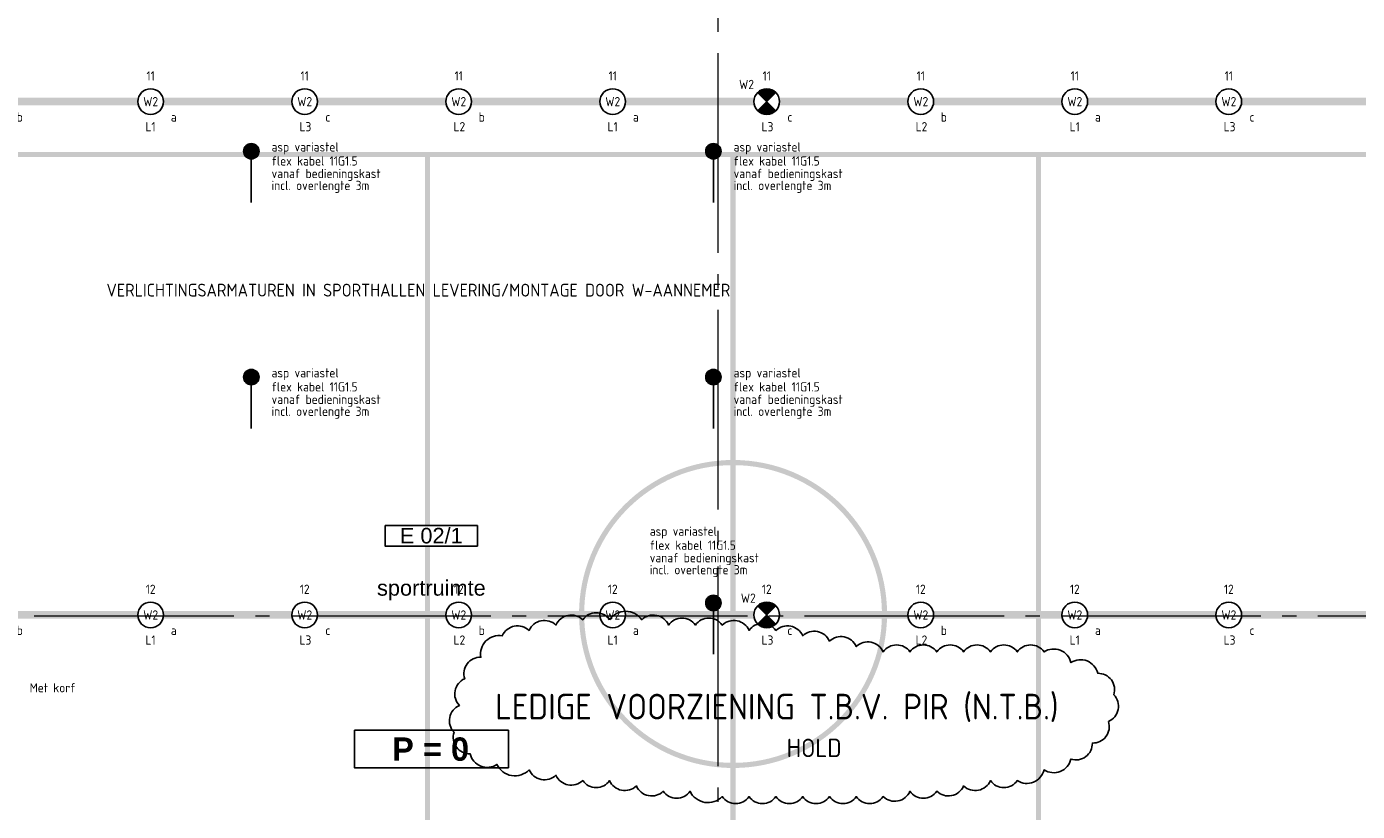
# Model space of a CAD drawing. Header units: millimetres. Extents: x -38031 to 123247, y -16330 to 129979.
# Tile 4 of 235: x -25575 to -12615, y 3534 to 11178. Entities that reach past the tile are written whole.
import ezdxf
from ezdxf.enums import TextEntityAlignment as Align

# ---------------------------------------------------------------- set-up
doc = ezdxf.new("R2010")
doc.units = ezdxf.units.MM
doc.header["$LTSCALE"] = 50
doc.linetypes.add('PHANTOM', pattern=[63.5, 31.75, -6.35, 6.35, -6.35, 6.35, -6.35])
doc.linetypes.add('STYLE_11', pattern=[5, 3.888855, -0.416718, 0.277786, -0.416641])
for name, color, linetype in [('AB$1A---_ATTRIB035', 8, 'Continuous'), ('AB$1A---_ATTRIB050', 8, 'Continuous'), ('AL$1A---_ALGEMEEN', 8, 'Continuous'), ('AM$1A---_ARCERING', 8, 'Continuous'), ('BOUWKUNDIG', 8, 'Continuous'), ('EL6441--', 3, 'Continuous'), ('EL6511--', 3, 'Continuous'), ('Kastenscheiding', 4, 'PHANTOM'), ('NTB', 7, 'Continuous')]:
    doc.layers.add(name, color=color, linetype=linetype)
doc.layers.add('Armaturen levering door W-aannemer', color=3, linetype='Continuous', plot=False)
doc.layers.add('Armaturen levering door W-aannemer--NV', color=7, linetype='Continuous', plot=False)
doc.layers.add('stramien', color=1, linetype='STYLE_11', lineweight=15)
doc.styles.add('Arial', font='ARIAL.TTF')
doc.styles.add('Arial (bold)', font='ARIALBD.TTF')
doc.styles.add('BURO-012', font='ISO.shx', dxfattribs={"height": 60})
doc.styles.add('BURO-018', font='iso.shx', dxfattribs={"height": 90})
doc.styles.add('buro-050', font='ISO.shx', dxfattribs={"height": 250})
doc.styles.get("Standard").update_dxf_attribs({"font": 'iso.shx'})

# ---------------------------------------------------------------- blocks, each defined once
blk = doc.blocks.new('1115B6LL1500')
at = {"color": 0, "linetype": 'Continuous'}
blk.add_circle((0, 0), 2.5, dxfattribs=at)
at = {"color": 0}
for points in [[(-2.5, 0.75), (-15, 0.75), (-2.5, -0.75), (-15, -0.75)], [(2.5, 0.75), (15, 0.75), (2.5, -0.75), (15, -0.75)]]:
    blk.add_solid(points, dxfattribs=at)
at = {"color": 0, "linetype": 'Continuous', "style": 'BURO-018'}
for tag, p in [('E_GKAST', (0, 8)), ('E_GROEP', (0, 5)), ('E_SGROEP', (4.5, 5)), ('E_ARMCODE', (0, 0)), ('E_SLET', (4.5, -3))]:
    blk.add_attdef(tag, text='', height=1.8, dxfattribs=at).set_placement(p, align=Align.MIDDLE)
blk = doc.blocks.new('E00018')
at = {"color": 0, "linetype": 'Continuous'}
for p, q in [((-1.77, -1.77), (1.77, 1.77)), ((1.77, -1.77), (-1.77, 1.77))]:
    blk.add_line(p, q, dxfattribs=at)
at = {"color": 0, "linetype": 'Continuous', "const_width": 2.5}
for points in [[(-0.88, 0.88, -0.198912), (0, 1.25, -0.198912), (0.88, 0.88, -1)], [(-0.88, -0.88, 0.198912), (0, -1.25, 0.198912), (0.88, -0.88, 1)]]:
    blk.add_lwpolyline(points, format="xyb", dxfattribs=at)
blk = doc.blocks.new('1115B6LL1500-NO1')
at = {"color": 0, "linetype": 'Continuous'}
blk.add_circle((0, 0), 2.5, dxfattribs=at)
at = {"color": 0}
for points in [[(-2.5, 0.75), (-15, 0.75), (-2.5, -0.75), (-15, -0.75)], [(2.5, 0.75), (15, 0.75), (2.5, -0.75), (15, -0.75)]]:
    blk.add_solid(points, dxfattribs=at)
at = {"color": 0, "zscale": 100}
blk.add_blockref('E00018', (0, 0), dxfattribs=at)
at = {"color": 0, "linetype": 'Continuous', "style": 'BURO-018'}
for tag, p in [('E_GKAST', (0, 8)), ('E_GROEP', (0, 5)), ('E_SGROEP', (4.5, 5)), ('E_ARMCODE', (0, 0)), ('E_SLET', (4.5, -3))]:
    blk.add_attdef(tag, text='', height=1.8, dxfattribs=at).set_placement(p, align=Align.MIDDLE)
blk = doc.blocks.new('Group-17')
at = {"layer": 'AM$1A---_ARCERING', "linetype": 'Continuous', "lineweight": 0}
h = blk.add_hatch(color=256, dxfattribs=at)
h.paths.add_polyline_path([(-66056, -18618), (-84056, -18618), (-84056, -27618), (-66056, -27618)])
h.paths.add_polyline_path([(-72056, -27568), (-72056, -18668), (-66106, -18668), (-66106, -27568)])
h.paths.add_polyline_path([(-75031, -18668), (-72106, -18668), (-72106, -27568), (-75031, -27568)])
h.paths.add_polyline_path([(-75081, -18668), (-75081, -27568), (-78006, -27568), (-78006, -18668)])
h.paths.add_polyline_path([(-78056, -18668), (-78056, -27568), (-84006, -27568), (-84006, -18668)])
h = blk.add_hatch(color=256, dxfattribs=at)
edge = h.paths.add_edge_path()
edge.add_arc((-75056, -23118), 1500, 180, 270)
edge.add_arc((-75056, -23118), 1500, 270, 360)
edge.add_arc((-75056, -23118), 1500, 0, 90)
edge.add_arc((-75056, -23118), 1500, 90, 180)
edge = h.paths.add_edge_path()
edge.add_arc((-75056, -23118), 1450, 90, 180, ccw=False)
edge.add_arc((-75056, -23118), 1450, 0, 90, ccw=False)
edge.add_arc((-75056, -23118), 1450, 270, 360, ccw=False)
edge.add_arc((-75056, -23118), 1450, 180, 270, ccw=False)
blk = doc.blocks.new('Group-57')
at = {"layer": 'AM$1A---_ARCERING', "linetype": 'Continuous', "lineweight": 0}
h = blk.add_hatch(color=256, dxfattribs=at)
h.paths.add_polyline_path([(-66056, -18618), (-84056, -18618), (-84056, -27618), (-66056, -27618)])
h.paths.add_polyline_path([(-72056, -27568), (-72056, -18668), (-66106, -18668), (-66106, -27568)])
h.paths.add_polyline_path([(-75031, -18668), (-72106, -18668), (-72106, -27568), (-75031, -27568)])
h.paths.add_polyline_path([(-75081, -18668), (-75081, -27568), (-78006, -27568), (-78006, -18668)])
h.paths.add_polyline_path([(-78056, -18668), (-78056, -27568), (-84006, -27568), (-84006, -18668)])
h = blk.add_hatch(color=256, dxfattribs=at)
edge = h.paths.add_edge_path()
edge.add_arc((-75056, -23118), 1500, 180, 270)
edge.add_arc((-75056, -23118), 1500, 270, 360)
edge.add_arc((-75056, -23118), 1500, 0, 90)
edge.add_arc((-75056, -23118), 1500, 90, 180)
edge = h.paths.add_edge_path()
edge.add_arc((-75056, -23118), 1450, 90, 180, ccw=False)
edge.add_arc((-75056, -23118), 1450, 0, 90, ccw=False)
edge.add_arc((-75056, -23118), 1450, 270, 360, ccw=False)
edge.add_arc((-75056, -23118), 1450, 180, 270, ccw=False)
blk = doc.blocks.new('tekst 9 pts-1')
at = {"layer": 'AL$1A---_ALGEMEEN', "color": 0, "style": 'Arial'}
blk.add_attdef('naam_ruimte', text='', height=152, dxfattribs=at).set_placement((0, -41), align=Align.TOP_CENTER)
at = {"layer": 'AL$1A---_ALGEMEEN', "color": 0, "flags": 1}
for tag, p in [('oppervlakte', (-618, -1003)), ('stramiennummer', (-618, -1276))]:
    blk.add_attdef(tag, p, '', height=152, dxfattribs=at)
blk = doc.blocks.new('peilmaat plgr')
at = {"layer": 'AL$1A---_ALGEMEEN', "color": 0}
blk.add_lwpolyline([(0, 365), (1500, 365), (1500, 0), (0, 0)], close=True, dxfattribs=at)
at = {"layer": 'AL$1A---_ALGEMEEN', "color": 0, "style": 'Arial (bold)'}
blk.add_attdef('peil', text='', height=227, dxfattribs=at).set_placement((741, 181), align=Align.MIDDLE_CENTER)
at = {"layer": 'AL$1A---_ALGEMEEN', "color": 0, "flags": 1}
blk.add_attdef('onderdeel', (0, -411), '', height=227, dxfattribs=at)
blk = doc.blocks.new('ruimtenummer')
at = {"layer": 'AL$1A---_ALGEMEEN', "color": 0, "flags": 1}
for tag, p in [('peil', (-450, -397)), ('onderdeel', (-450, -670))]:
    blk.add_attdef(tag, p, '', height=152, dxfattribs=at)
at = {"color": 0}
blk.add_wipeout([(-450, 100), (450, 100), (450, -100), (-450, -100)], dxfattribs=at).dxf.layer = 'AL$1A---_ALGEMEEN'
at = {"layer": 'AL$1A---_ALGEMEEN', "color": 0}
blk.add_lwpolyline([(-450, 100), (450, 100), (450, -100), (-450, -100)], close=True, dxfattribs=at)
at = {"layer": 'AL$1A---_ALGEMEEN', "color": 0, "style": 'Arial'}
blk.add_attdef('ruimtenummer', text='', height=152, dxfattribs=at).set_placement((0, 78), align=Align.TOP_CENTER)
blk = doc.blocks.new('200254 W 210 11-06-2007')
at = {"layer": 'stramien', "ltscale": 10}
for p, q in [((-55039, -41014), (-55039, -10693)), ((-74199, -19548), (-38499, -19548))]:
    blk.add_line(p, q, dxfattribs=at)
at = {"layer": 'AL$1A---_ALGEMEEN'}
for name in ['Group-17', 'Group-57']:
    blk.add_blockref(name, (20162, 3587), dxfattribs=at)
ref = blk.add_blockref('tekst 9 pts-1', (-57832, -19160), dxfattribs=at)
ref.add_attrib('naam_ruimte', 'sportruimte', dxfattribs={"layer": 'AB$1A---_ATTRIB035', "height": 151.52, "style": 'Arial'}).set_placement((-57832, -19201), align=Align.TOP_CENTER)
ref = blk.add_blockref('peilmaat plgr', (-58582, -21028), dxfattribs=at)
ref.add_attrib('peil', 'P = 0', dxfattribs={"layer": 'AB$1A---_ATTRIB050', "height": 227.3, "style": 'Arial (bold)'}).set_placement((-57840, -20847), align=Align.MIDDLE_CENTER)
ref = blk.add_blockref('ruimtenummer', (-57833, -18770), dxfattribs=at)
ref.add_attrib('ruimtenummer', 'E 02/1', dxfattribs={"layer": 'AB$1A---_ATTRIB035', "height": 151.5, "style": 'Arial'}).set_placement((-57833, -18692), align=Align.TOP_CENTER)

msp = doc.modelspace()

# ---------------------------------------------------------------- block references
at = {"layer": 'BOUWKUNDIG'}
msp.add_blockref('200254 W 210 11-06-2007', (36199, 24987.6), dxfattribs=at)

# ---------------------------------------------------------------- next in the draw order: linework, layer by layer
at = {"layer": 'Armaturen levering door W-aannemer--NV', "const_width": 10}
for points in [[(-19116.9, 10447.2), (-19116.9, 10447.2)], [(-17616.9, 10447.2), (-17616.9, 10447.2)], [(-19116.9, 5447.2), (-19116.9, 5447.2)], [(-17616.9, 5447.2), (-17616.9, 5447.2)]]:
    msp.add_lwpolyline(points, close=True, dxfattribs=at)
at = {"layer": 'EL6441--', "linetype": 'Continuous'}
for p, q in [((-23386.6, 9963.9), (-23386.6, 9463.9)), ((-18886.6, 9963.9), (-18886.6, 9463.9)), ((-23386.6, 7763.9), (-23386.6, 7263.9)), ((-18886.6, 7763.9), (-18886.6, 7263.9)), ((-18886.6, 5563.9), (-18886.6, 5063.9))]:
    msp.add_line(p, q, dxfattribs=at)
at = {"layer": 'EL6441--', "const_width": 75}
for points in [[(-23424.1, 9963.9, 1), (-23349.1, 9963.9, 1)], [(-18924.1, 9963.9, 1), (-18849.1, 9963.9, 1)], [(-23424.1, 7763.9, 1), (-23349.1, 7763.9, 1)], [(-18924.1, 7763.9, 1), (-18849.1, 7763.9, 1)], [(-18924.1, 5563.9, 1), (-18849.1, 5563.9, 1)]]:
    msp.add_lwpolyline(points, format="xyb", close=True, dxfattribs=at)
at = {"layer": 'EL6441--', "linetype": 'Continuous'}
for centre in [(-23386.6, 9963.9), (-18886.6, 9963.9), (-23386.6, 7763.9), (-18886.6, 7763.9), (-18886.6, 5563.9)]:
    msp.add_circle(centre, 75, dxfattribs=at)
at = {"layer": 'NTB', "color": 7}
msp.add_lwpolyline([(-19897.5, 5401, 0.5205671), (-20158.6, 5401, 0.5205671), (-20419.8, 5348.7, 0.5205671), (-20681, 5296.5, 0.5205671), (-20942.2, 5244.3, 0.5205671), (-21151.2, 5035.4, 0.5205671), (-21307.9, 4826.5, 0.5205671), (-21360.1, 4565.3, 0.5205671), (-21412.4, 4304.2, 0.5205671), (-21255.7, 4095.3, 0.5205671), (-20994.5, 3990.8, 0.5205671), (-20681, 3938.6, 0.5205671), (-20419.8, 3886.3, 0.5205671), (-20158.6, 3834.1, 0.5205671), (-19897.5, 3834.1, 0.5205671), (-19636.3, 3781.9, 0.5205671), (-19375.1, 3729.7, 0.5205671), (-19113.9, 3729.7, 0.5205671), (-18800.4, 3677.4, 0.5205671), (-18539.2, 3677.4, 0.5205671), (-18278, 3677.4, 0.5205671), (-18016.9, 3677.4, 0.5205671), (-17755.7, 3677.4, 0.5205671), (-17494.5, 3677.4, 0.5205671), (-17233.3, 3677.4, 0.5205671), (-16972.1, 3729.7, 0.5205671), (-16710.9, 3729.7, 0.5205671), (-16449.7, 3781.9, 0.5205671), (-16188.5, 3834.1, 0.5205671), (-15927.3, 3834.1, 0.5205671), (-15666.1, 3938.6, 0.5205671), (-15404.9, 4043, 0.5205671), (-15196, 4199.7, 0.5205671), (-15039.2, 4408.6, 0.5205671), (-14987, 4669.8, 0.5205671), (-15143.7, 4878.7, 0.5205671), (-15404.9, 4983.1, 0.5205671), (-15666.1, 5087.6, 0.5205671), (-15927.3, 5087.6, 0.5205671), (-16188.5, 5087.6, 0.5205671), (-16449.7, 5087.6, 0.5205671), (-16710.9, 5087.6, 0.5205671), (-16972.1, 5087.6, 0.5205671), (-17233.3, 5087.6, 0.5205671), (-17494.5, 5139.8, 0.5205671), (-17755.7, 5192, 0.5205671), (-18016.9, 5244.3, 0.5205671), (-18278, 5296.5, 0.5205671), (-18539.2, 5296.5, 0.5205671), (-18800.4, 5348.7, 0.5205671), (-19061.6, 5348.7, 0.5205671), (-19322.8, 5348.7, 0.5205671), (-19584, 5401, 0.5205671)], format="xyb", close=True, dxfattribs=at)

# ---------------------------------------------------------------- next in the draw order: block references
at = {"layer": 'Armaturen levering door W-aannemer'}
ref = msp.add_blockref('1115B6LL1500', (-25866.9, 10447.2), dxfattribs=dict(at, xscale=50.00000000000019, yscale=50, zscale=50, rotation=180.0000050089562))
ref.add_attrib('E_ARMCODE', 'W2', dxfattribs={"layer": '0', "color": 1, "linetype": 'Continuous', "height": 90, "style": 'BURO-018'}).set_placement((-25866.9, 10447.2), align=Align.MIDDLE)
ref.add_attrib('E_SLET', 'b', dxfattribs={"layer": '0', "color": 1, "linetype": 'Continuous', "height": 90, "style": 'BURO-018'}).set_placement((-25641.9, 10297.2), align=Align.MIDDLE)
ref.add_attrib('E_GROEP', '11', dxfattribs={"layer": '0', "color": 1, "linetype": 'Continuous', "height": 90, "style": 'BURO-018'}).set_placement((-25866.9, 10697.2), align=Align.MIDDLE)
ref = msp.add_blockref('1115B6LL1500', (-24366.9, 10447.2), dxfattribs=dict(at, xscale=50.00000000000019, yscale=50, zscale=50, rotation=180.0000050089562))
ref.add_attrib('E_ARMCODE', 'W2', dxfattribs={"layer": '0', "color": 1, "linetype": 'Continuous', "height": 90, "style": 'BURO-018'}).set_placement((-24366.9, 10447.2), align=Align.MIDDLE)
ref.add_attrib('E_SLET', 'a', dxfattribs={"layer": '0', "color": 1, "linetype": 'Continuous', "height": 90, "style": 'BURO-018'}).set_placement((-24141.9, 10297.2), align=Align.MIDDLE)
ref.add_attrib('E_GROEP', '11', dxfattribs={"layer": '0', "color": 1, "linetype": 'Continuous', "height": 90, "style": 'BURO-018'}).set_placement((-24366.9, 10697.2), align=Align.MIDDLE)
ref = msp.add_blockref('1115B6LL1500', (-22866.9, 10447.2), dxfattribs=dict(at, xscale=50.00000000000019, yscale=50, zscale=50, rotation=180.0000050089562))
ref.add_attrib('E_ARMCODE', 'W2', dxfattribs={"layer": '0', "color": 1, "linetype": 'Continuous', "height": 90, "style": 'BURO-018'}).set_placement((-22866.9, 10447.2), align=Align.MIDDLE)
ref.add_attrib('E_SLET', 'c', dxfattribs={"layer": '0', "color": 1, "linetype": 'Continuous', "height": 90, "style": 'BURO-018'}).set_placement((-22641.9, 10297.2), align=Align.MIDDLE)
ref.add_attrib('E_GROEP', '11', dxfattribs={"layer": '0', "color": 1, "linetype": 'Continuous', "height": 90, "style": 'BURO-018'}).set_placement((-22866.9, 10697.2), align=Align.MIDDLE)
ref = msp.add_blockref('1115B6LL1500', (-21366.9, 10447.2), dxfattribs=dict(at, xscale=50.00000000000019, yscale=50, zscale=50, rotation=180.0000050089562))
ref.add_attrib('E_ARMCODE', 'W2', dxfattribs={"layer": '0', "color": 1, "linetype": 'Continuous', "height": 90, "style": 'BURO-018'}).set_placement((-21366.9, 10447.2), align=Align.MIDDLE)
ref.add_attrib('E_SLET', 'b', dxfattribs={"layer": '0', "color": 1, "linetype": 'Continuous', "height": 90, "style": 'BURO-018'}).set_placement((-21141.9, 10297.2), align=Align.MIDDLE)
ref.add_attrib('E_GROEP', '11', dxfattribs={"layer": '0', "color": 1, "linetype": 'Continuous', "height": 90, "style": 'BURO-018'}).set_placement((-21366.9, 10697.2), align=Align.MIDDLE)
ref = msp.add_blockref('1115B6LL1500', (-19866.9, 10447.2), dxfattribs=dict(at, xscale=50.00000000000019, yscale=50, zscale=50, rotation=180.0000050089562))
ref.add_attrib('E_ARMCODE', 'W2', dxfattribs={"layer": '0', "color": 1, "linetype": 'Continuous', "height": 90, "style": 'BURO-018'}).set_placement((-19866.9, 10447.2), align=Align.MIDDLE)
ref.add_attrib('E_SLET', 'a', dxfattribs={"layer": '0', "color": 1, "linetype": 'Continuous', "height": 90, "style": 'BURO-018'}).set_placement((-19641.9, 10297.2), align=Align.MIDDLE)
ref.add_attrib('E_GROEP', '11', dxfattribs={"layer": '0', "color": 1, "linetype": 'Continuous', "height": 90, "style": 'BURO-018'}).set_placement((-19866.9, 10697.2), align=Align.MIDDLE)
ref = msp.add_blockref('1115B6LL1500', (-16866.9, 10447.2), dxfattribs=dict(at, xscale=50.00000000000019, yscale=50, zscale=50, rotation=180.0000050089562))
ref.add_attrib('E_ARMCODE', 'W2', dxfattribs={"layer": '0', "color": 1, "linetype": 'Continuous', "height": 90, "style": 'BURO-018'}).set_placement((-16866.9, 10447.2), align=Align.MIDDLE)
ref.add_attrib('E_SLET', 'b', dxfattribs={"layer": '0', "color": 1, "linetype": 'Continuous', "height": 90, "style": 'BURO-018'}).set_placement((-16641.9, 10297.2), align=Align.MIDDLE)
ref.add_attrib('E_GROEP', '11', dxfattribs={"layer": '0', "color": 1, "linetype": 'Continuous', "height": 90, "style": 'BURO-018'}).set_placement((-16866.9, 10697.2), align=Align.MIDDLE)
ref = msp.add_blockref('1115B6LL1500', (-15366.9, 10447.2), dxfattribs=dict(at, xscale=50.00000000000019, yscale=50, zscale=50, rotation=180.0000050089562))
ref.add_attrib('E_ARMCODE', 'W2', dxfattribs={"layer": '0', "color": 1, "linetype": 'Continuous', "height": 90, "style": 'BURO-018'}).set_placement((-15366.9, 10447.2), align=Align.MIDDLE)
ref.add_attrib('E_SLET', 'a', dxfattribs={"layer": '0', "color": 1, "linetype": 'Continuous', "height": 90, "style": 'BURO-018'}).set_placement((-15141.9, 10297.2), align=Align.MIDDLE)
ref.add_attrib('E_GROEP', '11', dxfattribs={"layer": '0', "color": 1, "linetype": 'Continuous', "height": 90, "style": 'BURO-018'}).set_placement((-15366.9, 10697.2), align=Align.MIDDLE)
ref = msp.add_blockref('1115B6LL1500', (-13866.9, 10447.2), dxfattribs=dict(at, xscale=50.00000000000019, yscale=50, zscale=50, rotation=180.0000050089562))
ref.add_attrib('E_ARMCODE', 'W2', dxfattribs={"layer": '0', "color": 1, "linetype": 'Continuous', "height": 90, "style": 'BURO-018'}).set_placement((-13866.9, 10447.2), align=Align.MIDDLE)
ref.add_attrib('E_SLET', 'c', dxfattribs={"layer": '0', "color": 1, "linetype": 'Continuous', "height": 90, "style": 'BURO-018'}).set_placement((-13641.9, 10297.2), align=Align.MIDDLE)
ref.add_attrib('E_GROEP', '11', dxfattribs={"layer": '0', "color": 1, "linetype": 'Continuous', "height": 90, "style": 'BURO-018'}).set_placement((-13866.9, 10697.2), align=Align.MIDDLE)
ref = msp.add_blockref('1115B6LL1500', (-12366.9, 10447.2), dxfattribs=dict(at, xscale=50.00000000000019, yscale=50, zscale=50, rotation=180.0000050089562))
ref.add_attrib('E_ARMCODE', 'W2', dxfattribs={"layer": '0', "color": 1, "linetype": 'Continuous', "height": 90, "style": 'BURO-018'}).set_placement((-12366.9, 10447.2), align=Align.MIDDLE)
ref.add_attrib('E_SLET', 'b', dxfattribs={"layer": '0', "color": 1, "linetype": 'Continuous', "height": 90, "style": 'BURO-018'}).set_placement((-12141.9, 10297.2), align=Align.MIDDLE)
ref.add_attrib('E_GROEP', '11', dxfattribs={"layer": '0', "color": 1, "linetype": 'Continuous', "height": 90, "style": 'BURO-018'}).set_placement((-12366.9, 10697.2), align=Align.MIDDLE)
ref = msp.add_blockref('1115B6LL1500', (-25866.9, 5447.2), dxfattribs=dict(at, xscale=50.00000000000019, yscale=50, zscale=50, rotation=180.0000050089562))
ref.add_attrib('E_ARMCODE', 'W2', dxfattribs={"layer": '0', "color": 1, "linetype": 'Continuous', "height": 90, "style": 'BURO-018'}).set_placement((-25866.9, 5447.2), align=Align.MIDDLE)
ref.add_attrib('E_SLET', 'b', dxfattribs={"layer": '0', "color": 1, "linetype": 'Continuous', "height": 90, "style": 'BURO-018'}).set_placement((-25641.9, 5297.2), align=Align.MIDDLE)
ref.add_attrib('E_GROEP', '12', dxfattribs={"layer": '0', "color": 1, "linetype": 'Continuous', "height": 90, "style": 'BURO-018'}).set_placement((-25866.9, 5697.2), align=Align.MIDDLE)
ref = msp.add_blockref('1115B6LL1500', (-24366.9, 5447.2), dxfattribs=dict(at, xscale=50.00000000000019, yscale=50, zscale=50, rotation=180.0000050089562))
ref.add_attrib('E_ARMCODE', 'W2', dxfattribs={"layer": '0', "color": 1, "linetype": 'Continuous', "height": 90, "style": 'BURO-018'}).set_placement((-24366.9, 5447.2), align=Align.MIDDLE)
ref.add_attrib('E_SLET', 'a', dxfattribs={"layer": '0', "color": 1, "linetype": 'Continuous', "height": 90, "style": 'BURO-018'}).set_placement((-24141.9, 5297.2), align=Align.MIDDLE)
ref.add_attrib('E_GROEP', '12', dxfattribs={"layer": '0', "color": 1, "linetype": 'Continuous', "height": 90, "style": 'BURO-018'}).set_placement((-24366.9, 5697.2), align=Align.MIDDLE)
ref = msp.add_blockref('1115B6LL1500', (-22866.9, 5447.2), dxfattribs=dict(at, xscale=50.00000000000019, yscale=50, zscale=50, rotation=180.0000050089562))
ref.add_attrib('E_ARMCODE', 'W2', dxfattribs={"layer": '0', "color": 1, "linetype": 'Continuous', "height": 90, "style": 'BURO-018'}).set_placement((-22866.9, 5447.2), align=Align.MIDDLE)
ref.add_attrib('E_SLET', 'c', dxfattribs={"layer": '0', "color": 1, "linetype": 'Continuous', "height": 90, "style": 'BURO-018'}).set_placement((-22641.9, 5297.2), align=Align.MIDDLE)
ref.add_attrib('E_GROEP', '12', dxfattribs={"layer": '0', "color": 1, "linetype": 'Continuous', "height": 90, "style": 'BURO-018'}).set_placement((-22866.9, 5697.2), align=Align.MIDDLE)
ref = msp.add_blockref('1115B6LL1500', (-21366.9, 5447.2), dxfattribs=dict(at, xscale=50.00000000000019, yscale=50, zscale=50, rotation=180.0000050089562))
ref.add_attrib('E_ARMCODE', 'W2', dxfattribs={"layer": '0', "color": 1, "linetype": 'Continuous', "height": 90, "style": 'BURO-018'}).set_placement((-21366.9, 5447.2), align=Align.MIDDLE)
ref.add_attrib('E_SLET', 'b', dxfattribs={"layer": '0', "color": 1, "linetype": 'Continuous', "height": 90, "style": 'BURO-018'}).set_placement((-21141.9, 5297.2), align=Align.MIDDLE)
ref.add_attrib('E_GROEP', '12', dxfattribs={"layer": '0', "color": 1, "linetype": 'Continuous', "height": 90, "style": 'BURO-018'}).set_placement((-21366.9, 5697.2), align=Align.MIDDLE)
ref = msp.add_blockref('1115B6LL1500', (-19866.9, 5447.2), dxfattribs=dict(at, xscale=50.00000000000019, yscale=50, zscale=50, rotation=180.0000050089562))
ref.add_attrib('E_ARMCODE', 'W2', dxfattribs={"layer": '0', "color": 1, "linetype": 'Continuous', "height": 90, "style": 'BURO-018'}).set_placement((-19866.9, 5447.2), align=Align.MIDDLE)
ref.add_attrib('E_SLET', 'a', dxfattribs={"layer": '0', "color": 1, "linetype": 'Continuous', "height": 90, "style": 'BURO-018'}).set_placement((-19641.9, 5297.2), align=Align.MIDDLE)
ref.add_attrib('E_GROEP', '12', dxfattribs={"layer": '0', "color": 1, "linetype": 'Continuous', "height": 90, "style": 'BURO-018'}).set_placement((-19866.9, 5697.2), align=Align.MIDDLE)
ref = msp.add_blockref('1115B6LL1500', (-16866.9, 5447.2), dxfattribs=dict(at, xscale=50.00000000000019, yscale=50, zscale=50, rotation=180.0000050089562))
ref.add_attrib('E_ARMCODE', 'W2', dxfattribs={"layer": '0', "color": 1, "linetype": 'Continuous', "height": 90, "style": 'BURO-018'}).set_placement((-16866.9, 5447.2), align=Align.MIDDLE)
ref.add_attrib('E_SLET', 'b', dxfattribs={"layer": '0', "color": 1, "linetype": 'Continuous', "height": 90, "style": 'BURO-018'}).set_placement((-16641.9, 5297.2), align=Align.MIDDLE)
ref.add_attrib('E_GROEP', '12', dxfattribs={"layer": '0', "color": 1, "linetype": 'Continuous', "height": 90, "style": 'BURO-018'}).set_placement((-16866.9, 5697.2), align=Align.MIDDLE)
ref = msp.add_blockref('1115B6LL1500', (-15366.9, 5447.2), dxfattribs=dict(at, xscale=50.00000000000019, yscale=50, zscale=50, rotation=180.0000050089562))
ref.add_attrib('E_ARMCODE', 'W2', dxfattribs={"layer": '0', "color": 1, "linetype": 'Continuous', "height": 90, "style": 'BURO-018'}).set_placement((-15366.9, 5447.2), align=Align.MIDDLE)
ref.add_attrib('E_SLET', 'a', dxfattribs={"layer": '0', "color": 1, "linetype": 'Continuous', "height": 90, "style": 'BURO-018'}).set_placement((-15141.9, 5297.2), align=Align.MIDDLE)
ref.add_attrib('E_GROEP', '12', dxfattribs={"layer": '0', "color": 1, "linetype": 'Continuous', "height": 90, "style": 'BURO-018'}).set_placement((-15366.9, 5697.2), align=Align.MIDDLE)
ref = msp.add_blockref('1115B6LL1500', (-13866.9, 5447.2), dxfattribs=dict(at, xscale=50.00000000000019, yscale=50, zscale=50, rotation=180.0000050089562))
ref.add_attrib('E_ARMCODE', 'W2', dxfattribs={"layer": '0', "color": 1, "linetype": 'Continuous', "height": 90, "style": 'BURO-018'}).set_placement((-13866.9, 5447.2), align=Align.MIDDLE)
ref.add_attrib('E_SLET', 'c', dxfattribs={"layer": '0', "color": 1, "linetype": 'Continuous', "height": 90, "style": 'BURO-018'}).set_placement((-13641.9, 5297.2), align=Align.MIDDLE)
ref.add_attrib('E_GROEP', '12', dxfattribs={"layer": '0', "color": 1, "linetype": 'Continuous', "height": 90, "style": 'BURO-018'}).set_placement((-13866.9, 5697.2), align=Align.MIDDLE)
ref = msp.add_blockref('1115B6LL1500', (-12366.9, 5447.2), dxfattribs=dict(at, xscale=50.00000000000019, yscale=50, zscale=50, rotation=180.0000050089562))
ref.add_attrib('E_ARMCODE', 'W2', dxfattribs={"layer": '0', "color": 1, "linetype": 'Continuous', "height": 90, "style": 'BURO-018'}).set_placement((-12366.9, 5447.2), align=Align.MIDDLE)
ref.add_attrib('E_SLET', 'b', dxfattribs={"layer": '0', "color": 1, "linetype": 'Continuous', "height": 90, "style": 'BURO-018'}).set_placement((-12141.9, 5297.2), align=Align.MIDDLE)
ref.add_attrib('E_GROEP', '12', dxfattribs={"layer": '0', "color": 1, "linetype": 'Continuous', "height": 90, "style": 'BURO-018'}).set_placement((-12366.9, 5697.2), align=Align.MIDDLE)
at = {"layer": 'Armaturen levering door W-aannemer--NV'}
ref = msp.add_blockref('1115B6LL1500-NO1', (-18366.9, 10447.2), dxfattribs=dict(at, xscale=50.00000000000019, yscale=50, zscale=50, rotation=180.0000050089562))
ref.add_attrib('E_ARMCODE', 'W2', dxfattribs={"layer": '0', "color": 1, "linetype": 'Continuous', "height": 90, "style": 'BURO-018'}).set_placement((-18564, 10614.5), align=Align.MIDDLE)
ref.add_attrib('E_SLET', 'c', dxfattribs={"layer": '0', "color": 1, "linetype": 'Continuous', "height": 90, "style": 'BURO-018'}).set_placement((-18141.9, 10297.2), align=Align.MIDDLE)
ref.add_attrib('E_GROEP', '11', dxfattribs={"layer": '0', "color": 1, "linetype": 'Continuous', "height": 90, "style": 'BURO-018'}).set_placement((-18366.9, 10697.2), align=Align.MIDDLE)
ref = msp.add_blockref('1115B6LL1500-NO1', (-18366.9, 5447.2), dxfattribs=dict(at, xscale=50.00000000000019, yscale=50, zscale=50, rotation=180.0000050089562))
ref.add_attrib('E_ARMCODE', 'W2', dxfattribs={"layer": '0', "color": 1, "linetype": 'Continuous', "height": 90, "style": 'BURO-018'}).set_placement((-18546.4, 5611.1), align=Align.MIDDLE)
ref.add_attrib('E_SLET', 'c', dxfattribs={"layer": '0', "color": 1, "linetype": 'Continuous', "height": 90, "style": 'BURO-018'}).set_placement((-18141.9, 5297.2), align=Align.MIDDLE)
ref.add_attrib('E_GROEP', '12', dxfattribs={"layer": '0', "color": 1, "linetype": 'Continuous', "height": 90, "style": 'BURO-018'}).set_placement((-18366.9, 5697.2), align=Align.MIDDLE)

# ---------------------------------------------------------------- next in the draw order: texts
at = {"layer": 'Armaturen levering door W-aannemer', "style": 'BURO-018'}
for s, p in [('L1', (-24417.1, 10157.6)), ('L3', (-22917.1, 10157.6)), ('L2', (-21417.1, 10157.6)), ('L1', (-19917.1, 10157.6)), ('L2', (-16917.1, 10157.6)), ('L1', (-15417.1, 10157.6)), ('L3', (-13917.1, 10157.6)), ('L1', (-24417.1, 5157.6)), ('L3', (-22917.1, 5157.6)), ('L2', (-21417.1, 5157.6)), ('L1', (-19917.1, 5157.6)), ('L2', (-16917.1, 5157.6)), ('L1', (-15417.1, 5157.6)), ('L3', (-13917.1, 5157.6))]:
    msp.add_text(s, height=90, dxfattribs=at).set_placement(p)
at = {"layer": 'Armaturen levering door W-aannemer--NV', "style": 'BURO-018'}
for p in [(-18417.1, 10157.6), (-18417.1, 5157.6)]:
    msp.add_text('L3', height=90, dxfattribs=at).set_placement(p)
at = {"layer": 'EL6441--', "color": 1, "style": 'BURO-018'}
for s, p in [('asp variastel', (-23189.5, 9960.7)), ('asp variastel', (-18689.5, 9960.7)), ('flex kabel 11G1.5', (-23189.5, 9824.2)), ('flex kabel 11G1.5', (-18689.5, 9824.2)), ('vanaf bedieningskast', (-23189.5, 9702.1)), ('vanaf bedieningskast', (-18689.5, 9702.1)), ('incl. overlengte 3m', (-23189.5, 9585.5)), ('incl. overlengte 3m', (-18689.5, 9585.5)), ('asp variastel', (-23189.5, 7760.7)), ('asp variastel', (-18689.5, 7760.7)), ('flex kabel 11G1.5', (-23189.5, 7624.2)), ('flex kabel 11G1.5', (-18689.5, 7624.2)), ('vanaf bedieningskast', (-23189.5, 7502.1)), ('vanaf bedieningskast', (-18689.5, 7502.1)), ('incl. overlengte 3m', (-23189.5, 7385.5)), ('incl. overlengte 3m', (-18689.5, 7385.5)), ('asp variastel', (-19506.3, 6218)), ('flex kabel 11G1.5', (-19506.3, 6081.5)), ('vanaf bedieningskast', (-19506.3, 5959.4)), ('incl. overlengte 3m', (-19506.3, 5842.8))]:
    msp.add_text(s, height=90, dxfattribs=at).set_placement(p)
at = {"layer": 'EL6511--', "color": 1, "style": 'BURO-018'}
msp.add_text('Met korf', height=90, dxfattribs=at).set_placement((-25545.5, 4693.1))
at = {"layer": 'Kastenscheiding', "color": 2, "linetype": 'Continuous', "style": 'BURO-012'}
msp.add_text('VERLICHTINGSARMATUREN IN SPORTHALLEN LEVERING/MONTAGE DOOR W-AANNEMER', height=125, dxfattribs=at).set_placement((-24797.3, 8548.4))
at = {"layer": 'NTB', "color": 2, "style": 'buro-050'}
msp.add_text('LEDIGE VOORZIENING T.B.V. PIR (N.T.B.)', height=250, dxfattribs=at).set_placement((-21011.7, 4429.3))
at = {"layer": 'NTB', "color": 7, "style": 'BURO-018'}
msp.add_text('HOLD', height=180, dxfattribs=at).set_placement((-18172.5, 4062.1))

doc.saveas('drawing.dxf')
